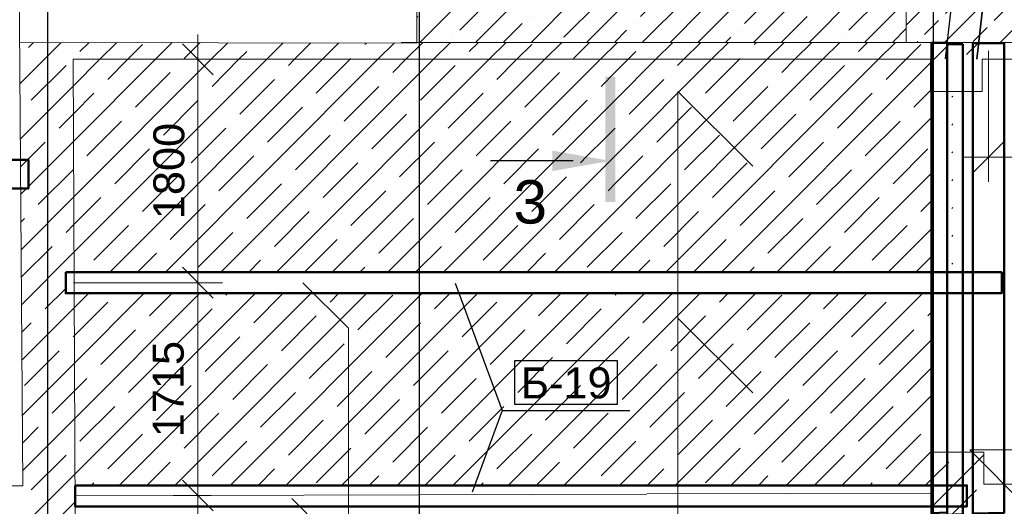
# Model space of a CAD drawing. Header units: millimetres. Extents: x -7161 to 110053, y -144197 to 45021.
# Tile 6 of 34: x 6275 to 14226, y 6408 to 10334. Entities that reach past the tile are written whole.
import ezdxf

# ---------------------------------------------------------------- set-up
doc = ezdxf.new("R2010")
doc.units = ezdxf.units.MM
for name, color, linetype, lineweight in [('Каркас', 130, 'Continuous', 50), ('Несущие стены', 10, 'Continuous', 40), ('Обмерные чертежи _09_02_2026_ 1 эт_dwg', 8, 'Continuous', 9), ('Оси', 7, 'Continuous', 9), ('Плита', 7, 'Continuous', 9), ('Размеры', 7, 'Continuous', 9), ('Разрезы', 7, 'Continuous', 9), ('Штриховка', 7, 'Continuous', 9)]:
    doc.layers.add(name, color=color, linetype=linetype, lineweight=lineweight)
doc.styles.add('Arial', font='arial.ttf', dxfattribs={"height": 250})
doc.styles.add('Arial_1', font='arial.ttf', dxfattribs={"height": 350})

# ---------------------------------------------------------------- blocks, each defined once
blk = doc.blocks.new('Обмерные чертежи _09_02_2026_ 1 эт_dwg_ось сокольники-2036289-Cхема демонтажа сборных ребристых плит перекрытия 1 этажа в осях _Г-Ж_1-3 и Г-Ж_10-12_')
at = {"layer": 'Оси', "color": 250, "lineweight": 30, "flags": 128}
for points in [[(-500863.6, 84678), (-500863.6, 80156.6), (-500863.6, 63892), (-500863.6, 56540.4), (-500863.6, 51884.2), (-500863.6, 45174.3), (-500863.6, 43179.1), (-500863.6, 36623.2), (-500863.6, 36123.2)], [(-497864.2, 84678), (-497864.2, 80156.6), (-497864.2, 63892), (-497864.2, 56540.4), (-497864.2, 51884.2), (-497864.2, 45174.3), (-497864.2, 43179.1), (-497864.2, 36624.4), (-497864.2, 36124.4)], [(-493712.8, 84678), (-493712.8, 80156.6), (-493712.8, 63892), (-493712.8, 56540.4), (-493712.8, 51884.2), (-493712.8, 45174.3), (-493712.8, 43179.1), (-493712.8, 36624.4), (-493712.8, 36124.4)]]:
    blk.add_lwpolyline(points, dxfattribs=at)
blk = doc.blocks.new('Обмерные чертежи _09_02_2026_ 1 эт_dwg__Oblique-2036290-Cхема демонтажа сборных ребристых плит перекрытия 1 этажа в осях _Г-Ж_1-3 и Г-Ж_10-12_')
at = {"layer": 'Размеры'}
blk.add_line((-0.5, -0.5), (0.5, 0.5), dxfattribs=at)
blk = doc.blocks.new('Обмерные чертежи _09_02_2026_ 1 эт_dwg_Разрез - Номер вида спереди_3_5 мм-16061-План подвала-2036323-Cхема демонтажа сборных ребристых плит перекрытия 1 этажа в осях _Г-Ж_1-3 и Г-Ж_10-12_')
at = {"layer": 'Разрезы', "lineweight": 30}
for points in [[(-0.333, -0.394), (-0.333, 0.404), (9.798, 0.404), (9.798, -0.394), (2.176, -0.394)], [(2.176, -4.675), (2.931, -0.394), (3.069, -0.394), (3.824, -4.675)]]:
    blk.add_hatch(color=250, dxfattribs=at).paths.add_polyline_path(points)
at = {"layer": 'Разрезы', "color": 250, "lineweight": 30}
blk.add_line((3, -3), (3, -9.663), dxfattribs=at)
blk = doc.blocks.new('Обмерные чертежи _09_02_2026_ 1 эт_dwg-2034936-Cхема демонтажа сборных ребристых плит перекрытия 1 этажа в осях _Г-Ж_1-3 и Г-Ж_10-12_')
at = {"layer": 'Штриховка'}
h = blk.add_hatch(dxfattribs=at)
h.set_pattern_fill('FP_2', color=256, style=0, pattern_type=2)
h.set_pattern_definition([(45, (0, 0), (-224.5064, 224.5064), []), (45, (224.5, 0), (-224.5064, 224.5064), [158.75, -79.375])])
h.paths.add_polyline_path([(-884561.5, -127613.8), (-881116.2, -127613.8), (-881116.2, -127072.1), (-881093.1, -119728.3), (-884567.1, -119728.5), (-884568.9, -125494.2), (-884562.2, -125494.4), (-884561.5, -127613.7)])
h.paths.add_polyline_path([(-882599.2, -123799.4), (-883544.2, -123799.4), (-883544.2, -123237.5), (-883148.9, -123237.5), (-883099.2, -123052.2), (-882599.2, -123085.7), (-882639.9, -123237.5), (-882168.3, -123237.5), (-882168.3, -123799.4)])
h.paths.add_polyline_path([(-882393.3, -123684), (-882292.8, -123309), (-882655.2, -123294.5), (-882699.7, -123460.7), (-883171.4, -123429.1), (-883230.8, -123650.5), (-882599.2, -123675.7)])
h = blk.add_hatch(dxfattribs=at)
h.set_pattern_fill('FP_1', color=256, style=0, pattern_type=2)
h.set_pattern_definition([(45, (-1081666.2, -225651.86), (-224.5064, 224.5064), []), (45, (-1081441.68, -225651.86), (-224.5064, 224.5064), [396.875, -79.375, 0, -79.375])])
h.paths.add_polyline_path([(-888347.3, -127613.8), (-884561.5, -127613.7), (-884562.2, -125500.9), (-884769.2, -125494.4), (-888512.8, -125526.5), (-888512.8, -127613.8), (-888363.9, -127613.8)])
h.paths.add_polyline_path([(-886229, -126670.6), (-887277.5, -126670.6), (-887277.5, -126108.7), (-885901.5, -126108.7), (-885901.5, -126670.6)])
h.paths.add_polyline_path([(-886269.4, -126565.4), (-886165.8, -126178.7), (-886865, -126144.2), (-886968.6, -126530.8), (-886363.5, -126560.7)])
at = {"lineweight": 9}
for p, q in [((-885801.6, -130442.1), (-886404.9, -129838.9)), ((-889523.4, -131294.7), (-889066.2, -131752))]:
    blk.add_line(p, q, dxfattribs=at)
at = {"color": 250, "lineweight": 30}
blk.add_line((-887824.9, -130583.2), (-886793.6, -130583.2), dxfattribs=at)
at = {"color": 250, "lineweight": 30, "flags": 128}
for points in [[(-884243.3, -127747.1), (-884101.2, -126493), (-883686, -126493), (-881286, -126493)], [(-888205.4, -129555.7), (-887824.9, -130583.2), (-888065.9, -131243.3)]]:
    blk.add_lwpolyline(points, dxfattribs=at)
for points in [[(-883849.3, -126493), (-883991.8, -127750.7)], [(-887724.9, -130533.2), (-886893.6, -130533.2), (-886893.6, -130183.2), (-887724.9, -130183.2)]]:
    blk.add_lwpolyline(points, close=True, dxfattribs=at)
at = {"lineweight": 9, "flags": 128}
for points in [[(-885801.6, -128612.7), (-886404.9, -128009.4), (-886404.9, -141494.9), (-883986.1, -141494.9)], [(-889433.3, -129552.9), (-889066.2, -129920.1), (-889066.2, -141482.8), (-886722.4, -141482.8)], [(-883594.8, -131355.1), (-884048.9, -130901.1), (-850376.3, -130901.1), (-852663.8, -130901.1)]]:
    blk.add_lwpolyline(points, dxfattribs=at)
at = {"layer": 'Каркас', "flags": 128}
for points in [[(-884231, -127618.6), (-884358.2, -127616.9), (-884358.2, -131413.4), (-884231, -131408.1)], [(-883769.3, -127619.1), (-884023.8, -127619.1), (-884023.8, -131415.7), (-883769.3, -131408.6)], [(-884103.8, -127629.7), (-884231, -127627.9), (-884231, -131424.5), (-884103.8, -131419.2)], [(-898066.3, -128561.9), (-898066.3, -128791.9), (-891649.8, -128791.9), (-891649.8, -128561.9)], [(-891349.3, -129467.9), (-891349.3, -129637.9), (-883790.3, -129637.9), (-883790.3, -129467.9)], [(-891274.1, -131188.3), (-891274.1, -131358.3), (-884072, -131358.3), (-884072, -131188.3)]]:
    blk.add_lwpolyline(points, close=True, dxfattribs=at)
at = {"layer": 'Несущие стены', "color": 7, "lineweight": 9}
for p, q in [((-891274.1, -131273.3), (-886657.4, -131258.7)), ((-886657.4, -131255.7), (-884346.1, -131251.5))]:
    blk.add_line(p, q, dxfattribs=at)
at = {"layer": 'Несущие стены', "color": 7, "lineweight": 9, "flags": 128}
for points in [[(-897675.3, -131200), (-897696.6, -124761.2), (-897712.5, -119926.9), (-893219.2, -119926.9), (-892016.4, -119926.9), (-892016.4, -120423.4), (-891775.3, -120423.4), (-891745.3, -124501.3), (-891696.2, -131192.2), (-897675.6, -131192.2)], [(-891244.9, -139463.4), (-884339.5, -139463.4), (-884339.5, -133055.6), (-884346.1, -131406.2), (-884346.1, -130921), (-883935.2, -130921), (-883935.2, -131179.3), (-853953.5, -131179.3), (-849985.1, -131225.5), (-849985.1, -131004.8), (-849557.5, -131004.8), (-849557.5, -131250.6), (-849398.7, -131250.6), (-848645.8, -131238.4), (-842760.5, -131159.5), (-842767.4, -128915.4), (-842767.4, -119934), (-843023.4, -119934), (-845341.8, -119920.6), (-845341.8, -127294.8), (-842770, -127294.8)], [(-851357.3, -127819.4), (-853556.6, -127833), (-853556.6, -127309), (-858270.5, -127309), (-880875.3, -127249.1), (-880860.4, -127749.7), (-883806.1, -127749.7), (-883934.3, -127749.7), (-883949.4, -127749.7), (-883949.4, -128011.4), (-884364.5, -128011.4), (-884364.5, -127750.7), (-887912.3, -127750.7), (-889230.9, -127750.7), (-891289.1, -127750.7), (-891239.2, -139463.4)]]:
    blk.add_lwpolyline(points, dxfattribs=at)
at = {"layer": 'Плита'}
blk.add_line((-884562.2, -125494.2), (-884562.2, -127613.8), dxfattribs=at)
at = {"layer": 'Плита', "flags": 128}
for points in [[(-891721.2, -119720.7), (-891721.2, -127613.8), (-888512.8, -127620.1), (-888512.8, -125527.4), (-888321.3, -125525.8), (-884568.9, -125494.2), (-884568.9, -119728.5), (-881093.1, -119728.5), (-881116.2, -127072.1)], [(-888639.3, -127613.8), (-881116.2, -127613.8), (-881116.2, -127072.1), (-853226.7, -127072.1), (-853226.7, -127585.2), (-842536.4, -127777), (-842536.4, -139936.3), (-849806.9, -139936.3), (-849806.9, -138019), (-884105.4, -138019), (-884105.4, -139841.3), (-891652.2, -139841.3), (-891721.2, -131500)]]:
    blk.add_lwpolyline(points, dxfattribs=at)
at = {"layer": 'Размеры'}
for p, q in [((-890282.2, -127550.7), (-890282.2, -129752.9)), ((-883896.6, -127681.6), (-883896.6, -128739)), ((-890929.9, -127750.7), (-890082.2, -127750.7)), ((-884096.6, -128539), (-880587, -128539)), ((-890282.2, -129352.9), (-890282.2, -131469.6)), ((-890282.2, -131069.6), (-890282.2, -134025.4))]:
    blk.add_line(p, q, dxfattribs=at)
at = {"layer": 'Размеры', "flags": 128}
for points in [[(-890082.2, -129552.9), (-891286.8, -129552.9)], [(-890482.2, -131269.6), (-890173.4, -131269.6)]]:
    blk.add_lwpolyline(points, close=True, dxfattribs=at)
at = {"layer": 'Штриховка'}
for p, q in [((-891720, -127949.2), (-891385.3, -127614.5)), ((-891649.7, -127654.4), (-891609.3, -127614)), ((-891234.3, -127688), (-891161.2, -127614.9)), ((-890392.4, -127744.1), (-890264.9, -127616.7)), ((-888933.1, -127631.9), (-888920.6, -127619.3)), ((-888091.2, -127688), (-888017, -127613.8)), ((-887249.3, -127744.1), (-887119, -127613.8)), ((-885790, -127631.9), (-885771.9, -127613.8)), ((-884948.1, -127688), (-884873.9, -127613.8)), ((-884350.4, -127763.8), (-884200.4, -127613.8)), ((-884074.7, -127712.6), (-883975.9, -127613.8)), ((-886054.5, -129467.9), (-884364.5, -127777.9)), ((-891627.2, -128080.9), (-891346.5, -127800.3)), ((-890785.3, -128137), (-890504.6, -127856.4)), ((-888484.1, -128080.9), (-888203.5, -127800.3)), ((-887642.2, -128137), (-887361.6, -127856.4)), ((-885341, -128080.9), (-885060.4, -127800.3)), ((-889943.4, -128193.2), (-889662.7, -127912.5)), ((-887024.8, -127968.6), (-886990.6, -127934.4)), ((-886990.6, -127934.4), (-886946, -127889.9)), ((-886800.3, -128193.2), (-886519.7, -127912.5)), ((-889101.5, -128249.3), (-888820.8, -127968.6)), ((-885958.4, -128249.3), (-885677.8, -127968.6)), ((-884499.1, -128137), (-884364.5, -128002.4)), ((-890560.8, -128361.5), (-890280.1, -128080.9)), ((-888259.6, -128305.4), (-887979, -128024.8)), ((-887417.7, -128361.5), (-887137.1, -128080.9)), ((-886990.6, -128158.9), (-886910.8, -128079.2)), ((-885116.5, -128305.4), (-884835.9, -128024.8)), ((-884194.5, -128056.9), (-884185, -128047.5)), ((-889718.9, -128417.7), (-889438.2, -128137)), ((-887333.8, -128502.2), (-886990.6, -128158.9)), ((-886575.8, -128417.7), (-886295.2, -128137)), ((-891178.2, -128529.9), (-890897.5, -128249.3)), ((-888877, -128473.8), (-888596.3, -128193.2)), ((-888035.1, -128529.9), (-887754.4, -128249.3)), ((-885733.9, -128473.8), (-885453.3, -128193.2)), ((-885605.5, -129467.9), (-884364.5, -128226.9)), ((-884892, -128529.9), (-884611.4, -128249.3)), ((-890336.3, -128586), (-890055.6, -128305.4)), ((-886990.6, -128383.4), (-886912.5, -128305.4)), ((-884194.5, -128281.4), (-884185, -128272)), ((-889494.4, -128642.2), (-889213.7, -128361.5)), ((-887143, -128535.8), (-886990.6, -128383.4)), ((-886351.3, -128642.2), (-886070.6, -128361.5)), ((-891715.1, -128617.8), (-891514.9, -128417.7)), ((-890953.7, -128754.4), (-890673, -128473.8)), ((-888652.5, -128698.3), (-888371.8, -128417.7)), ((-887810.6, -128754.4), (-887529.9, -128473.8)), ((-885509.4, -128698.3), (-885228.7, -128417.7)), ((-884667.5, -128754.4), (-884386.8, -128473.8)), ((-890111.8, -128810.5), (-889831.1, -128529.9)), ((-887418.7, -128587), (-887333.8, -128502.2)), ((-887193.2, -128586), (-887143, -128535.8)), ((-886990.6, -128607.9), (-886952.5, -128569.8)), ((-886952.1, -128569.5), (-886910.8, -128528.2)), ((-886910.8, -128752.7), (-886688, -128529.9)), ((-884194.5, -128506), (-884185, -128496.5)), ((-891571.1, -128922.8), (-891290.4, -128642.2)), ((-889269.9, -128866.7), (-888989.2, -128586)), ((-888428, -128922.8), (-888147.3, -128642.2)), ((-888299.6, -129467.9), (-887418.7, -128587)), ((-887850.5, -129467.9), (-886990.6, -128607.9)), ((-886126.8, -128866.7), (-885846.1, -128586)), ((-885284.9, -128922.8), (-885004.2, -128642.2)), ((-890729.2, -128978.9), (-890448.5, -128698.3)), ((-887586.1, -128978.9), (-887305.4, -128698.3)), ((-885156.5, -129467.9), (-884364.5, -128676)), ((-884194.5, -128730.5), (-884185, -128721)), ((-889887.3, -129035.1), (-889606.6, -128754.4)), ((-889045.4, -129091.2), (-888764.7, -128810.5)), ((-886968.7, -128810.5), (-886910.8, -128752.7)), ((-886744.2, -129035.1), (-886463.5, -128754.4)), ((-885902.3, -129091.2), (-885621.6, -128810.5)), ((-888203.5, -129147.3), (-887922.8, -128866.7)), ((-885060.4, -129147.3), (-884779.7, -128866.7)), ((-890504.6, -129203.4), (-890224, -128922.8)), ((-887361.6, -129203.4), (-887080.9, -128922.8)), ((-884443, -128978.9), (-884364.5, -128900.5)), ((-884194.5, -128955), (-884185, -128945.5)), ((-891711.8, -129063.6), (-891683.3, -129035.1)), ((-889662.7, -129259.6), (-889382.1, -128978.9)), ((-888820.8, -129315.7), (-888540.2, -129035.1)), ((-886519.7, -129259.6), (-886239, -128978.9)), ((-885677.8, -129315.7), (-885397.1, -129035.1)), ((-891122, -129371.8), (-890841.4, -129091.2)), ((-887979, -129371.8), (-887698.3, -129091.2)), ((-884835.9, -129371.8), (-884555.2, -129091.2)), ((-884707.5, -129467.9), (-884364.5, -129125)), ((-890280.1, -129427.9), (-889999.5, -129147.3)), ((-889422.1, -129467.9), (-889157.6, -129203.4)), ((-887137.1, -129427.9), (-886856.4, -129147.3)), ((-886279, -129467.9), (-886014.5, -129203.4)), ((-884194.5, -129179.5), (-884185, -129170)), ((-891708.5, -129509.3), (-891458.8, -129259.6)), ((-888524.1, -129467.9), (-888315.7, -129259.6)), ((-885381, -129467.9), (-885172.6, -129259.6)), ((-890769.1, -129467.9), (-890616.9, -129315.7)), ((-887626, -129467.9), (-887473.8, -129315.7)), ((-884482.9, -129467.9), (-884364.5, -129349.5)), ((-889871.1, -129467.9), (-889775, -129371.8)), ((-888973.1, -129467.9), (-888933.1, -129427.9)), ((-886728, -129467.9), (-886631.9, -129371.8)), ((-885830, -129467.9), (-885790, -129427.9)), ((-884194.5, -129404), (-884185, -129394.5)), ((-891514.9, -129764.7), (-891349.3, -129599.1)), ((-890917.9, -131188.3), (-889367.6, -129637.9)), ((-890673, -129820.8), (-890490.1, -129637.9)), ((-890468.9, -131188.3), (-888918.6, -129637.9)), ((-890055.6, -129652.4), (-890041.1, -129637.9)), ((-890019.9, -131188.3), (-888469.6, -129637.9)), ((-889831.1, -129877), (-889592.1, -129637.9)), ((-889570.9, -131188.3), (-888020.5, -129637.9)), ((-889213.7, -129708.6), (-889143.1, -129637.9)), ((-889121.9, -131188.3), (-887571.5, -129637.9)), ((-888989.2, -129933.1), (-888708.6, -129652.4)), ((-888672.9, -131188.3), (-887122.5, -129637.9)), ((-888371.8, -129764.7), (-888245, -129637.9)), ((-888223.8, -131188.3), (-886673.5, -129637.9)), ((-887774.8, -131188.3), (-886224.5, -129637.9)), ((-887529.9, -129820.8), (-887347, -129637.9)), ((-887325.8, -131188.3), (-885775.5, -129637.9)), ((-886912.5, -129652.4), (-886898, -129637.9)), ((-886876.8, -131188.3), (-885326.5, -129637.9)), ((-886688, -129877), (-886449, -129637.9)), ((-886427.8, -131188.3), (-884877.5, -129637.9)), ((-886070.6, -129708.6), (-886000, -129637.9)), ((-885978.8, -131188.3), (-884428.4, -129637.9)), ((-885846.1, -129933.1), (-885565.5, -129652.4)), ((-885228.7, -129764.7), (-885102, -129637.9)), ((-890448.5, -130045.3), (-890167.9, -129764.7)), ((-888147.3, -129989.2), (-887866.7, -129708.6)), ((-887305.4, -130045.3), (-887024.8, -129764.7)), ((-885004.2, -129989.2), (-884723.6, -129708.6)), ((-889606.6, -130101.5), (-889326, -129820.8)), ((-886463.5, -130101.5), (-886182.9, -129820.8)), ((-884386.8, -129820.8), (-884364.5, -129798.5)), ((-891705.3, -129955), (-891627.2, -129877)), ((-888764.7, -130157.6), (-888484.1, -129877)), ((-885621.6, -130157.6), (-885341, -129877)), ((-891065.9, -130213.7), (-890785.3, -129933.1)), ((-890224, -130269.8), (-889943.4, -129989.2)), ((-887922.8, -130213.7), (-887642.2, -129933.1)), ((-887080.9, -130269.8), (-886800.3, -129989.2)), ((-884779.7, -130213.7), (-884499.1, -129933.1)), ((-889382.1, -130326), (-889101.5, -130045.3)), ((-886239, -130326), (-885958.4, -130045.3)), ((-885529.8, -131188.3), (-884364.5, -130023)), ((-891683.3, -130382.1), (-891402.7, -130101.5)), ((-890841.4, -130438.2), (-890560.8, -130157.6)), ((-888540.2, -130382.1), (-888259.6, -130101.5)), ((-887698.3, -130438.2), (-887417.7, -130157.6)), ((-885397.1, -130382.1), (-885116.5, -130101.5)), ((-889999.5, -130494.3), (-889718.9, -130213.7)), ((-886856.4, -130494.3), (-886575.8, -130213.7)), ((-889157.6, -130550.5), (-888877, -130269.8)), ((-886014.5, -130550.5), (-885733.9, -130269.8)), ((-884555.2, -130438.2), (-884364.5, -130247.5)), ((-890616.9, -130662.7), (-890336.3, -130382.1)), ((-888315.7, -130606.6), (-888035.1, -130326)), ((-887473.8, -130662.7), (-887193.2, -130382.1)), ((-885172.6, -130606.6), (-884892, -130326)), ((-889775, -130718.9), (-889494.4, -130438.2)), ((-886631.9, -130718.9), (-886351.3, -130438.2)), ((-885080.8, -131188.3), (-884364.5, -130472)), ((-891234.3, -130831.1), (-890953.7, -130550.5)), ((-888933.1, -130775), (-888652.5, -130494.3)), ((-888091.2, -130831.1), (-887810.6, -130550.5)), ((-885790, -130775), (-885509.4, -130494.3)), ((-884948.1, -130831.1), (-884667.5, -130550.5)), ((-890392.4, -130887.2), (-890111.8, -130606.6)), ((-887249.3, -130887.2), (-886968.7, -130606.6)), ((-891698.7, -130846.5), (-891571.1, -130718.9)), ((-889550.5, -130943.4), (-889269.9, -130662.7)), ((-888708.6, -130999.5), (-888428, -130718.9)), ((-886407.4, -130943.4), (-886126.8, -130662.7)), ((-885565.5, -130999.5), (-885284.9, -130718.9)), ((-891009.8, -131055.6), (-890729.2, -130775)), ((-887866.7, -131055.6), (-887586.1, -130775)), ((-884723.6, -131055.6), (-884443, -130775)), ((-890167.9, -131111.7), (-889887.3, -130831.1)), ((-887024.8, -131111.7), (-886744.2, -130831.1)), ((-891627.2, -131224), (-891346.5, -130943.4)), ((-889326, -131167.9), (-889045.4, -130887.2)), ((-888448.4, -131188.3), (-888203.5, -130943.4)), ((-886182.9, -131167.9), (-885902.3, -130887.2)), ((-885305.3, -131188.3), (-885060.4, -130943.4)), ((-884631.7, -131188.3), (-884364.5, -130921)), ((-884346.1, -131351.7), (-883935.2, -130940.7)), ((-890693.4, -131188.3), (-890504.6, -130999.5)), ((-887550.3, -131188.3), (-887361.6, -130999.5)), ((-889795.4, -131188.3), (-889662.7, -131055.6)), ((-888897.4, -131188.3), (-888820.8, -131111.7)), ((-886652.3, -131188.3), (-886519.7, -131055.6)), ((-885754.3, -131188.3), (-885677.8, -131111.7)), ((-891142.4, -131188.3), (-891122, -131167.9)), ((-887999.3, -131188.3), (-887979, -131167.9)), ((-884856.2, -131188.3), (-884835.9, -131167.9)), ((-884274.6, -131504.6), (-883994, -131224)), ((-891402.7, -131448.5), (-891273.9, -131319.7))]:
    blk.add_line(p, q, dxfattribs=at)
at = {"layer": 'Штриховка', "flags": 128}
for points in [[(-891716.7, -128395), (-891288.2, -127966.4), (-891072.5, -127750.7), (-890937.1, -127615.4)], [(-891713.5, -128840.7), (-891286.3, -128413.5), (-890623.5, -127750.7), (-890489, -127616.2)], [(-891710.2, -129286.4), (-891284.4, -128860.6), (-890174.5, -127750.7), (-890040.9, -127617.1)], [(-891706.9, -129732.2), (-891282.5, -129307.7), (-889725.5, -127750.7), (-889592.7, -127618)], [(-890993.6, -129467.9), (-889276.4, -127750.7), (-889144.6, -127618.9)], [(-890544.6, -129467.9), (-888827.4, -127750.7), (-888696.5, -127619.8)], [(-890095.6, -129467.9), (-888378.4, -127750.7), (-888241.5, -127613.8)], [(-889646.6, -129467.9), (-887929.4, -127750.7), (-887792.5, -127613.8)], [(-889550.5, -127800.3), (-889501, -127750.7), (-889368.7, -127618.5)], [(-889197.6, -129467.9), (-887480.4, -127750.7), (-887343.5, -127613.8)], [(-888748.6, -129467.9), (-887031.4, -127750.7), (-886894.5, -127613.8)], [(-888708.6, -127856.4), (-888602.9, -127750.7), (-888466, -127613.8)], [(-887401.5, -129467.9), (-885684.3, -127750.7), (-885547.4, -127613.8)], [(-886952.5, -129467.9), (-885235.3, -127750.7), (-885098.4, -127613.8)], [(-886910.8, -128528.2), (-886133.4, -127750.7), (-885996.4, -127613.8)], [(-886910.8, -128079.2), (-886582.4, -127750.7), (-886445.5, -127613.8)], [(-886503.5, -129467.9), (-884786.3, -127750.7), (-884649.4, -127613.8)], [(-886407.4, -127800.3), (-886357.9, -127750.7), (-886221, -127613.8)], [(-885565.5, -127856.4), (-885459.8, -127750.7), (-885322.9, -127613.8)], [(-891009.8, -127912.5), (-890848, -127750.7), (-890729.2, -127631.9)], [(-890167.9, -127968.6), (-889950, -127750.7), (-889887.3, -127688)], [(-887866.7, -127912.5), (-887704.9, -127750.7), (-887586.1, -127631.9)], [(-886946, -127889.9), (-886806.9, -127750.7), (-886744.2, -127688)], [(-884723.6, -127912.5), (-884561.8, -127750.7), (-884443, -127631.9)], [(-889326, -128024.8), (-889051.9, -127750.7), (-889045.4, -127744.1)], [(-886182.9, -128024.8), (-885908.9, -127750.7), (-885902.3, -127744.1)], [(-891402.7, -128305.4), (-891287.2, -128190), (-891122, -128024.8)], [(-891346.5, -129147.3), (-891283.4, -129084.2), (-891065.9, -128866.7)], [(-891720.8, -131542.2), (-891274.9, -131096.2), (-889816.6, -129637.9)], [(-891703.6, -130177.9), (-891280.6, -129754.9), (-891163.6, -129637.9)], [(-891700.4, -130623.6), (-891278.7, -130202), (-890714.6, -129637.9)], [(-891697.1, -131069.4), (-891276.8, -130649.1), (-890265.6, -129637.9)], [(-891290.4, -129989.2), (-891279.6, -129978.4), (-891009.8, -129708.6)], [(-891458.8, -130606.6), (-891277.7, -130425.5), (-891178.2, -130326)], [(-884407.2, -131188.3), (-884346.1, -131127.1), (-884218.5, -130999.5)]]:
    blk.add_lwpolyline(points, dxfattribs=at)
blk.add_blockref('Обмерные чертежи _09_02_2026_ 1 эт_dwg_ось сокольники-2036289-Cхема демонтажа сборных ребристых плит перекрытия 1 этажа в осях _Г-Ж_1-3 и Г-Ж_10-12_', (-390631.8, -181501.2))
for p, xscale, yscale, zscale, rotation in [((-890282.2, -127750.7), 250.0000000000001, 250.0000000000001, 250.0000000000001, 90), ((-883896.6, -128539), 250, 250, 250, 180), ((-890282.2, -129552.9), 250, 250, 250, 270), ((-890282.2, -129552.9), 250.0000000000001, 250.0000000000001, 250.0000000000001, 90), ((-890282.2, -131269.6), 250, 250, 250, 270), ((-890282.2, -131269.6), 250.0000000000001, 250.0000000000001, 250.0000000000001, 90)]:
    blk.add_blockref('Обмерные чертежи _09_02_2026_ 1 эт_dwg__Oblique-2036290-Cхема демонтажа сборных ребристых плит перекрытия 1 этажа в осях _Г-Ж_1-3 и Г-Ж_10-12_', p, dxfattribs=dict(xscale=xscale, yscale=yscale, zscale=zscale, rotation=rotation))
at = {"extrusion": (0, 0, -1), "xscale": 99.99999999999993, "yscale": 99.99999999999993, "zscale": -99.99999999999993, "rotation": 89.9999999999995}
blk.add_blockref('Обмерные чертежи _09_02_2026_ 1 эт_dwg_Разрез - Номер вида спереди_3_5 мм-16061-План подвала-2036323-Cхема демонтажа сборных ребристых плит перекрытия 1 этажа в осях _Г-Ж_1-3 и Г-Ж_10-12_', (886951.2, -128869.6), dxfattribs=at)
at = {"lineweight": 30, "insert": (-887674.9, -130236.2), "char_height": 250, "width": 875.346, "attachment_point": 1, "line_spacing_factor": 0.941778, "style": 'Arial'}
blk.add_mtext('Б-19', dxfattribs=at)
at = {"layer": 'Размеры', "char_height": 250, "width": 930.438, "attachment_point": 2, "rotation": 90, "line_spacing_factor": 0.941778, "style": 'Arial'}
for s, insert in [('1800', (-890641.4, -128651.8)), ('1715', (-890646.6, -130411.3))]:
    blk.add_mtext(s, dxfattribs=dict(at, insert=insert))
at = {"layer": 'Разрезы', "insert": (-887597.6, -128725.7), "char_height": 350, "width": 325.653, "attachment_point": 2, "line_spacing_factor": 0.941778, "style": 'Arial_1'}
blk.add_mtext('\\fArial|b0|i0|c204|p34|;3', dxfattribs=at)

msp = doc.modelspace()

# ---------------------------------------------------------------- block references
at = {"layer": 'Обмерные чертежи _09_02_2026_ 1 эт_dwg', "color": 7}
msp.add_blockref('Обмерные чертежи _09_02_2026_ 1 эт_dwg-2034936-Cхема демонтажа сборных ребристых плит перекрытия 1 этажа в осях _Г-Ж_1-3 и Г-Ж_10-12_', (897995.8, 137764.9), dxfattribs=at)

doc.saveas('drawing.dxf')
